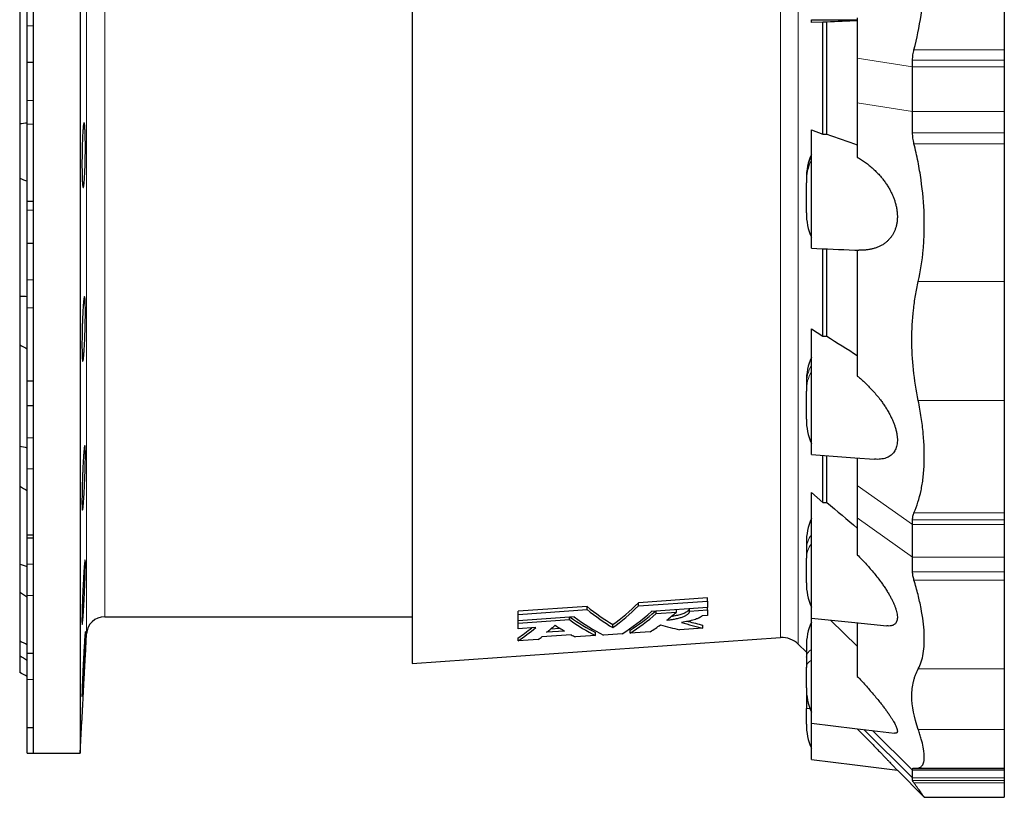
# Model space of a CAD drawing. Header units: millimetres. Extents: x 518 to 2665, y 122 to 2950.
# Tile 1 of 8: x 518 to 1168, y 122 to 635. Entities that reach past the tile are written whole.
import ezdxf

# ---------------------------------------------------------------- set-up
doc = ezdxf.new("R2010")
doc.units = ezdxf.units.MM

msp = doc.modelspace()

# ---------------------------------------------------------------- linework, layer by layer
at = {"color": 7, "linetype": 'Continuous', "lineweight": 25}
for p, q in [((558.44, 1186.33), (558.44, 151.33)), ((777.44, 1127.19), (777.44, 210.47)), ((1168.25, 709.83), (1168.25, 615.53)), ((527.44, 668.83), (527.44, 534.89)), ((518.44, 650.36), (518.44, 566.52)), ((523.44, 631.35), (523.44, 642.85)), ((523.44, 607.01), (523.44, 631.35)), ((1040.94, 635.34), (1071.25, 635.32)), ((1040.94, 633.41), (1040.94, 635.34)), ((1048.57, 633.76), (1040.94, 633.41)), ((1051.04, 633.75), (1048.57, 633.76)), ((1048.57, 559.83), (1048.57, 633.76)), ((1051.04, 559.85), (1051.04, 633.75)), ((1071.25, 636.66), (1071.25, 610.04)), ((1168.25, 615.53), (1168.25, 608.56)), ((527.44, 607.01), (523.44, 607.01)), ((523.44, 582.04), (523.44, 607.01)), ((1071.25, 610.04), (1071.25, 580.36)), ((1107.75, 604.32), (1107.75, 608.56)), ((1107.75, 574.65), (1107.75, 604.32)), ((1168.25, 608.56), (1168.25, 604.32)), ((1168.25, 604.32), (1168.25, 574.65)), ((523.44, 566.45), (523.44, 582.04)), ((1071.25, 580.36), (1071.25, 544.47)), ((1107.75, 560.63), (1107.75, 574.65)), ((1168.25, 574.65), (1168.25, 560.63)), ((518.44, 566.52), (518.44, 530.83)), ((523.44, 515.62), (523.44, 566.45)), ((1040.94, 549.3), (1040.94, 562.54)), ((1040.94, 562.54), (1048.57, 559.83)), ((1048.57, 559.83), (1051.04, 559.85)), ((1168.25, 560.63), (1168.25, 553.5)), ((1168.25, 553.5), (1168.25, 462.6)), ((527.44, 534.89), (527.44, 410.08)), ((518.44, 530.83), (518.44, 452.71)), ((1037.6, 530.47), (1037.6, 529.97)), ((1037.6, 529.97), (1037.6, 527.73)), ((1037.6, 507.76), (1037.6, 527.73)), ((523.44, 515.62), (527.44, 515.62)), ((523.44, 509.63), (523.44, 515.62)), ((523.44, 487.59), (523.44, 509.63)), ((527.44, 487.59), (523.44, 487.59)), ((523.44, 463.68), (523.44, 487.59)), ((1048.57, 426.43), (1048.57, 484.14)), ((1051.04, 426.45), (1051.04, 484.04)), ((1071.25, 483.27), (1071.25, 400.1)), ((523.44, 445.06), (523.44, 463.68)), ((1168.25, 462.6), (1168.25, 383.9)), ((518.44, 452.71), (518.44, 420.71)), ((523.44, 397.08), (523.44, 445.06)), ((1040.94, 431.23), (1048.57, 426.43)), ((1040.94, 407.98), (1040.94, 431.23)), ((1048.57, 426.43), (1051.04, 426.45)), ((518.44, 420.71), (518.44, 353.62)), ((527.44, 410.08), (527.44, 302.9)), ((523.44, 397.08), (527.44, 397.08)), ((523.44, 380.51), (523.44, 397.08)), ((1037.6, 396.42), (1037.6, 394.46)), ((1037.6, 394.46), (1037.6, 390.2)), ((1037.6, 371.68), (1037.6, 390.2)), ((1168.25, 383.9), (1168.25, 309.91)), ((527.44, 380.51), (523.44, 380.51)), ((523.44, 359.3), (523.44, 380.51)), ((523.44, 338.93), (523.44, 359.3)), ((518.44, 353.62), (518.44, 327.5)), ((1048.57, 316.76), (1048.57, 347.79)), ((1051.04, 316.77), (1051.04, 347.6)), ((1071.25, 346.09), (1071.25, 327.93)), ((523.44, 295.29), (523.44, 338.93)), ((518.44, 327.5), (518.44, 276.02)), ((1071.25, 327.93), (1071.25, 306.51)), ((1040.94, 323.18), (1048.57, 316.76)), ((1040.94, 292.2), (1040.94, 323.18)), ((1048.57, 316.76), (1051.04, 316.77)), ((1071.25, 306.51), (1071.25, 282.04)), ((1168.25, 309.91), (1168.25, 305.24)), ((527.44, 302.9), (527.44, 220.66)), ((1107.75, 302.11), (1107.75, 305.24)), ((1107.75, 280.7), (1107.75, 302.11)), ((1168.25, 305.24), (1168.25, 302.11)), ((1168.25, 302.11), (1168.25, 280.7)), ((523.44, 295.29), (527.44, 295.29)), ((523.44, 293.09), (523.44, 295.29)), ((527.44, 293.09), (523.44, 293.09)), ((523.44, 276.02), (523.44, 293.09)), ((1037.6, 290.03), (1037.6, 285.81)), ((1037.6, 285.81), (1037.6, 279.95)), ((1037.6, 263.69), (1037.6, 279.95)), ((1107.75, 270.93), (1107.75, 280.7)), ((1168.25, 280.7), (1168.25, 270.93)), ((518.44, 276.02), (518.44, 257.55)), ((523.44, 255.27), (523.44, 276.02)), ((1168.25, 270.93), (1168.25, 265.51)), ((1168.25, 265.51), (1168.25, 206.9)), ((518.44, 257.55), (518.44, 225.19)), ((523.44, 217.18), (523.44, 255.27)), ((972.37, 253.69), (926.83, 250.47)), ((972.37, 251.66), (972.37, 253.69)), ((892.91, 248.08), (847.37, 244.86)), ((892.91, 246.05), (892.91, 248.08)), ((926.83, 248.45), (972.37, 251.66)), ((926.83, 248.45), (926.83, 250.47)), ((972.37, 247.33), (935.3, 244.72)), ((972.37, 251.66), (972.37, 247.33)), ((972.37, 245.75), (972.37, 247.33)), ((574.55, 241.33), (777.44, 241.33)), ((847.37, 242.84), (892.91, 246.05)), ((847.37, 242.84), (847.37, 244.86)), ((847.37, 238.55), (847.37, 242.84)), ((884.44, 241.15), (847.37, 238.55)), ((881.24, 239.36), (881.24, 240.93)), ((938.5, 243.38), (938.5, 244.95)), ((938.5, 243.38), (951.84, 244.31)), ((951.84, 244.31), (951.84, 245.88)), ((960.47, 244.91), (960.47, 246.49)), ((960.47, 244.91), (972.37, 245.75)), ((972.37, 242.03), (968.8, 241.78)), ((972.37, 245.75), (972.37, 242.03)), ((847.37, 236.99), (881.24, 239.36)), ((847.37, 236.99), (847.37, 238.55)), ((847.37, 233.31), (847.37, 236.99)), ((859.08, 234.13), (847.37, 233.31)), ((909.87, 234.1), (909.87, 236.09)), ((969.39, 233.78), (969.39, 235.76)), ((1040.94, 213.28), (1040.94, 240.37)), ((1053.59, 239.08), (1071.25, 221.93)), ((1071.25, 237.25), (1071.25, 201.85)), ((561.79, 215.2), (562.56, 229.96)), ((777.44, 210.47), (1020.62, 227.48)), ((882.5, 229.3), (863.11, 227.96)), ((877.9, 231.87), (866.18, 231.06)), ((868.9, 233.24), (875, 233.66)), ((898.5, 228.87), (885.17, 227.94)), ((898.5, 228.87), (898.5, 230.85)), ((916.1, 230.08), (903.64, 229.22)), ((921.24, 230.44), (921.24, 232.43)), ((934.57, 231.36), (921.24, 230.44)), ((969.39, 233.78), (953.93, 232.7)), ((518.44, 225.19), (518.44, 215.62)), ((847.37, 225.32), (847.37, 227.31)), ((860.6, 226.24), (847.37, 225.32)), ((1032.28, 223.12), (1037.6, 217.8)), ((1037.6, 221.73), (1037.6, 214.65)), ((518.44, 215.62), (518.44, 204.59)), ((523.44, 217.18), (527.44, 217.18)), ((523.44, 199.8), (523.44, 217.18)), ((527.44, 220.66), (527.44, 168.96)), ((1037.6, 214.65), (1037.6, 207.76)), ((1037.6, 194.36), (1037.6, 207.76)), ((1168.25, 206.9), (1168.25, 166.8)), ((523.44, 168.08), (523.44, 199.8)), ((1037.6, 194.36), (1037.6, 187.96)), ((1037.6, 187.96), (1037.6, 180.71)), ((1037.6, 170.47), (1037.6, 180.71)), ((527.44, 168.96), (527.44, 151.33)), ((558.44, 151.33), (559.55, 172.46)), ((523.44, 168.08), (527.44, 168.08)), ((523.44, 151.33), (523.44, 168.08)), ((1168.25, 166.8), (1168.25, 141.29)), ((523.44, 151.33), (527.44, 151.33)), ((527.44, 151.33), (558.44, 151.33)), ((1097.66, 139.92), (1115.45, 122.13)), ((1107.75, 139.96), (1107.75, 140.8)), ((1107.75, 134.99), (1107.75, 139.96)), ((1110, 141.29), (1168.25, 141.29)), ((1168.25, 141.29), (1168.25, 140.8)), ((1168.25, 140.8), (1168.25, 139.96)), ((1168.25, 139.96), (1168.25, 134.99)), ((1107.75, 133.21), (1107.75, 134.99)), ((1168.25, 134.99), (1168.25, 133.21)), ((1168.25, 133.21), (1168.25, 131.57)), ((1168.25, 131.57), (1168.25, 122.12)), ((1115.45, 122.12), (1168.25, 122.12))]:
    msp.add_line(p, q, dxfattribs=at)
at = {"color": 8, "linetype": 'Continuous', "lineweight": 18}
for p, q in [((1032.28, 223.12), (1032.28, 1114.54)), ((562.56, 229.96), (562.56, 1107.7)), ((1020.62, 227.48), (1020.62, 1110.18)), ((574.55, 1096.33), (574.55, 241.33)), ((527.44, 631.35), (523.44, 631.35)), ((1168.25, 615.53), (1108.65, 615.53)), ((1107.75, 604.32), (1071.25, 610.04)), ((1168.25, 608.56), (1107.75, 608.56)), ((1168.25, 604.32), (1107.75, 604.32)), ((527.44, 582.04), (523.44, 582.04)), ((1107.75, 574.65), (1071.25, 580.36)), ((1107.75, 574.65), (1168.25, 574.65)), ((527.44, 566.45), (523.44, 566.45)), ((1168.25, 560.63), (1107.75, 560.63)), ((1168.25, 553.5), (1108.65, 553.5)), ((527.44, 509.63), (523.44, 509.63)), ((527.44, 463.68), (523.44, 463.68)), ((1168.25, 462.6), (1111.5, 462.6)), ((527.44, 445.06), (523.44, 445.06)), ((1168.25, 383.9), (1111.5, 383.9)), ((527.44, 359.3), (523.44, 359.3)), ((527.44, 338.93), (523.44, 338.93)), ((1107.75, 302.11), (1071.25, 327.93)), ((1107.75, 280.7), (1071.25, 306.51)), ((1168.25, 309.91), (1108.65, 309.91)), ((1168.25, 305.24), (1107.75, 305.24)), ((1168.25, 302.11), (1107.75, 302.11)), ((1107.75, 280.7), (1168.25, 280.7)), ((527.44, 276.02), (523.44, 276.02)), ((1168.25, 270.93), (1107.75, 270.93)), ((1168.25, 265.51), (1108.65, 265.51)), ((527.44, 255.27), (523.44, 255.27)), ((1168.25, 206.9), (1111.5, 206.9)), ((527.44, 199.8), (523.44, 199.8)), ((1038.12, 187.96), (1037.6, 187.96)), ((1040.01, 180.71), (1037.6, 180.71)), ((1075.5, 166.86), (1107.75, 134.99)), ((1081.25, 166.16), (1107.75, 139.96)), ((1168.25, 166.8), (1111.5, 166.8)), ((1168.25, 140.8), (1107.75, 140.8)), ((1168.25, 139.96), (1107.75, 139.96)), ((1168.25, 134.99), (1107.75, 134.99)), ((1168.25, 133.21), (1107.75, 133.21)), ((1168.25, 131.57), (1108.65, 131.57))]:
    msp.add_line(p, q, dxfattribs=at)
at = {"color": 7, "linetype": 'Continuous', "lineweight": 25, "flags": 128}
for points in [[(1040.94, 348.38), (1069.52, 346.23), (1082.64, 345.25)], [(1040.94, 240.39), (1069.52, 237.44), (1090.73, 235.24)], [(1040.94, 171.06), (1069.52, 167.58), (1095.89, 164.38)], [(1040.94, 147.17), (1069.52, 143.52), (1097.66, 139.92)]]:
    msp.add_lwpolyline(points, dxfattribs=at)
at = {"color": 7, "linetype": 'Continuous', "lineweight": 25}
for centre, radius, start, end in [((1077.6, 530.47), 40, 156.42182, 180), ((1077.6, 507.76), 40, 180, 203.57818), ((1077.6, 396.42), 40, 156.42182, 180), ((1077.6, 371.68), 40, 180, 203.57818), ((1077.6, 290.03), 40, 156.42182, 180), ((1077.6, 263.69), 40, 180, 203.57818), ((574.55, 229.33), 12, 90, 177), ((1077.6, 221.73), 40, 156.42182, 180), ((1021.67, 212.52), 15, 45, 94), ((1077.6, 194.36), 40, 180, 203.57818), ((1077.6, 170.47), 40, 180, 203.57818)]:
    msp.add_arc(centre, radius, start, end, dxfattribs=at)
at = {"color": 8, "linetype": 'Continuous', "lineweight": 18}
for centre, radius, start, end in [((1074.06, 529.94), 36.46, 155.28585, 179.95911), ((1074.06, 527.7), 36.46, 155.28585, 179.95911), ((1064.79, 394.35), 27.19, 151.30144, 179.7668), ((1064.79, 390.09), 27.19, 151.30144, 179.7668), ((1053.33, 285.52), 15.73, 141.95304, 178.94886), ((1053.33, 279.66), 15.73, 141.95304, 178.94886), ((1044.05, 213.9), 6.5, 118.6327, 173.29659), ((1044.05, 207), 6.5, 118.6327, 173.29659)]:
    msp.add_arc(centre, radius, start, end, dxfattribs=at)
at = {"color": 7, "linetype": 'Continuous', "lineweight": 25}
for centre, major_axis, ratio, start_param, end_param in [((925.41, 670.83), (-34.01, 447.63), 0.400346, 2.774901, 2.868758), ((883.91, 666.82), (34.23, 450.53), 0.400346, 3.471008, 3.565122), ((883.89, 666.81), (34.38, 452.53), 0.400346, 3.470503, 3.564187), ((906.75, 670.83), (-34.11, 448.93), 0.400346, 2.817244, 2.908919), ((911.88, 670.84), (-34.23, 450.57), 0.400346, 2.804037, 2.909188), ((925.38, 670.84), (-34.16, 449.63), 0.400346, 2.775838, 2.869267), ((897.4, 666.82), (34.31, 451.59), 0.400346, 3.430934, 3.536613), ((902.57, 666.83), (34.13, 449.22), 0.400346, 3.431321, 3.523596), ((902.54, 666.82), (34.28, 451.23), 0.400346, 3.430992, 3.525994), ((915.89, 666.82), (34.21, 450.29), 0.400346, 3.491466, 3.526347), ((829.97, 666.91), (32.01, 456.37), 0.377676, 3.424607, 3.492014), ((841.94, 666.92), (31.95, 455.53), 0.377676, 3.464196, 3.497089), ((893.38, 670.85), (-34.33, 451.87), 0.400346, 2.836907, 2.869829), ((906.73, 670.84), (-34.26, 450.93), 0.400346, 2.814843, 2.909247), ((915.89, 666.82), (34.21, 450.29), 0.400346, 3.431145, 3.468419), ((961.07, 672.52), (-112.69, 439.42), 0.723335, 2.742413, 2.779707), ((976.58, 672.51), (-112.41, 438.35), 0.723335, 2.737237, 2.779527), ((976.66, 672.49), (-111.91, 436.38), 0.723335, 2.750097, 2.779192), ((829.99, 666.92), (31.87, 454.36), 0.377676, 3.424928, 3.476934), ((843.21, 666.92), (31.94, 455.44), 0.377676, 3.424755, 3.439203), ((893.38, 670.85), (-34.33, 451.87), 0.400346, 2.894901, 2.909398)]:
    msp.add_ellipse(centre, major_axis=major_axis, ratio=ratio, start_param=start_param, end_param=end_param, dxfattribs=at)
for points, knots in [([(1108.65, 615.53), (1110.62, 622.93), (1112.16, 630.52), (1113.85, 642.2), (1114.31, 646.14), (1114.83, 652.12), (1114.98, 654.13), (1115.15, 657.16), (1115.21, 658.17), (1115.3, 660.19), (1115.34, 661.2), (1115.61, 670.29), (1115.41, 678.3), (1114.44, 690.22), (1114.01, 694.18), (1113.19, 700.1), (1112.89, 702.06), (1112.23, 705.97), (1111.88, 707.91), (1111.5, 709.83)], [0, 0, 0, 0, 0.25, 0.25, 0.375, 0.375, 0.4375, 0.4375, 0.46875, 0.46875, 0.5, 0.5, 0.75, 0.75, 0.875, 0.875, 0.9375, 0.9375, 1, 1, 1, 1]), ([(1107.75, 608.56), (1107.75, 609.78), (1107.83, 610.96), (1108.13, 613.28), (1108.36, 614.42), (1108.65, 615.53)], [0, 0, 0, 0, 0.5, 0.5, 1, 1, 1, 1]), ([(561.63, 561.02), (561.67, 560.02), (561.7, 558.95), (561.74, 557.21), (561.75, 556.61), (561.77, 555.37), (561.77, 554.73), (561.79, 552.79), (561.79, 551.46), (561.78, 549.4), (561.78, 548.7), (561.77, 547.3), (561.76, 546.6), (561.73, 544.51), (561.7, 543.12), (561.66, 541.4), (561.65, 541.05), (561.63, 540.37), (561.62, 540.03), (561.59, 539.02), (561.55, 537.71), (561.5, 536.45), (561.46, 535.53), (561.45, 535.22), (561.42, 534.62), (561.41, 534.32), (561.34, 532.86), (561.28, 531.78), (561.18, 530.3), (561.14, 529.83), (561.09, 529.16), (561.08, 528.94), (561.04, 528.52), (561.02, 528.32), (560.94, 527.35), (560.86, 526.69), (560.76, 525.89), (560.72, 525.65), (560.64, 525.24), (560.61, 525.07), (560.5, 524.66), (560.43, 524.52), (560.29, 524.52), (560.22, 524.65), (560.12, 525.06), (560.09, 525.22), (560.03, 525.63), (560, 525.87), (559.92, 526.67), (559.86, 527.32), (559.79, 528.48), (559.77, 528.9), (559.73, 529.79), (559.71, 530.26), (559.66, 531.74), (559.63, 532.82), (559.59, 534.57), (559.58, 535.17), (559.57, 536.41), (559.56, 537.67), (559.55, 538.98), (559.55, 539.98), (559.55, 540.32), (559.55, 541), (559.55, 541.35), (559.56, 543.08), (559.57, 544.46), (559.59, 546.56), (559.6, 547.25), (559.62, 548.31), (559.63, 548.66), (559.64, 549.35), (559.65, 549.7), (559.69, 551.41), (559.73, 552.75), (559.79, 554.69), (559.81, 555.33), (559.86, 556.57), (559.89, 557.17), (559.97, 558.91), (560.03, 559.99), (560.12, 561.48), (560.15, 561.96), (560.22, 562.84), (560.25, 563.26), (560.32, 564.03), (560.35, 564.39), (560.42, 565.06), (560.46, 565.36), (560.57, 566.17), (560.64, 566.57), (560.75, 566.99), (560.79, 567.09), (560.86, 567.23), (560.9, 567.27), (561, 567.27), (561.07, 567.14), (561.17, 566.73), (561.21, 566.56), (561.27, 566.16), (561.3, 565.92), (561.36, 565.39), (561.39, 565.1), (561.45, 564.44), (561.47, 564.08), (561.55, 562.91), (561.59, 562.02), (561.63, 561.02)], [0, 0, 0, 0, 0.03125, 0.03125, 0.046875, 0.046875, 0.0625, 0.0625, 0.09375, 0.09375, 0.109375, 0.109375, 0.125, 0.125, 0.15625, 0.15625, 0.164062, 0.164062, 0.171875, 0.171875, 0.1875, 0.203125, 0.203125, 0.210937, 0.210937, 0.21875, 0.21875, 0.25, 0.25, 0.265625, 0.265625, 0.273438, 0.273438, 0.28125, 0.28125, 0.3125, 0.3125, 0.328125, 0.328125, 0.34375, 0.34375, 0.375, 0.375, 0.40625, 0.40625, 0.421875, 0.421875, 0.4375, 0.4375, 0.46875, 0.46875, 0.484375, 0.484375, 0.5, 0.5, 0.53125, 0.53125, 0.546875, 0.546875, 0.5625, 0.578125, 0.578125, 0.585938, 0.585938, 0.59375, 0.59375, 0.625, 0.625, 0.640625, 0.640625, 0.648438, 0.648438, 0.65625, 0.65625, 0.6875, 0.6875, 0.703125, 0.703125, 0.71875, 0.71875, 0.75, 0.75, 0.765625, 0.765625, 0.78125, 0.78125, 0.796875, 0.796875, 0.8125, 0.8125, 0.84375, 0.84375, 0.859375, 0.859375, 0.875, 0.875, 0.90625, 0.90625, 0.921875, 0.921875, 0.9375, 0.9375, 0.953125, 0.953125, 0.96875, 0.96875, 1, 1, 1, 1]), ([(1108.65, 553.5), (1108.36, 554.69), (1108.13, 555.87), (1107.83, 558.25), (1107.75, 559.44), (1107.75, 560.63)], [0, 0, 0, 0, 0.5, 0.5, 1, 1, 1, 1]), ([(1111.5, 462.6), (1113.02, 469.27), (1114.1, 476.24), (1115.08, 487.14), (1115.29, 490.85), (1115.45, 496.54), (1115.47, 498.45), (1115.46, 501.35), (1115.45, 502.32), (1115.42, 504.26), (1115.4, 505.23), (1115.12, 513.99), (1114.43, 521.83), (1112.75, 533.68), (1112.08, 537.64), (1110.91, 543.6), (1110.49, 545.59), (1109.61, 549.56), (1109.14, 551.53), (1108.65, 553.5)], [0, 0, 0, 0, 0.25, 0.25, 0.375, 0.375, 0.4375, 0.4375, 0.46875, 0.46875, 0.5, 0.5, 0.75, 0.75, 0.875, 0.875, 0.9375, 0.9375, 1, 1, 1, 1]), ([(1040.94, 484.47), (1040.94, 484.48), (1040.94, 484.51), (1040.94, 484.84), (1040.94, 485.4), (1040.94, 486.2), (1040.94, 487.23), (1040.94, 488.47), (1040.94, 489.91), (1040.94, 491.57), (1040.94, 493.41), (1040.94, 495.42), (1040.94, 497.58), (1040.94, 499.91), (1040.94, 502.37), (1040.94, 504.92), (1040.94, 507.55), (1040.94, 510.29), (1040.94, 513.09), (1040.94, 515.89), (1040.94, 518.71), (1040.94, 521.55), (1040.94, 524.36), (1040.94, 527.11), (1040.94, 529.78), (1040.94, 532.4), (1040.94, 534.92), (1040.94, 537.29), (1040.94, 539.52), (1040.94, 541.63), (1040.94, 543.56), (1040.94, 545.3), (1040.94, 546.84), (1040.94, 548.21), (1040.94, 548.94), (1040.94, 549.3)], [0, 0, 0, 0, 0.02752, 0.057473, 0.087427, 0.118251, 0.149075, 0.179023, 0.208971, 0.239789, 0.270607, 0.300547, 0.330487, 0.361296, 0.392105, 0.422052, 0.451999, 0.482816, 0.513633, 0.543596, 0.57356, 0.604396, 0.635232, 0.66518, 0.695129, 0.725947, 0.756766, 0.786703, 0.816639, 0.847444, 0.878249, 0.90825, 0.93825, 0.969125, 1, 1, 1, 1]), ([(1071.25, 544.47), (1072.14, 543.94), (1073.94, 542.9), (1076.58, 541.1), (1079.18, 539.12), (1081.72, 536.96), (1084.18, 534.59), (1086.33, 532.25), (1088.18, 530), (1089.76, 527.88), (1091.26, 525.64), (1092.57, 523.41), (1093.71, 521.23), (1094.68, 519.1), (1095.55, 516.91), (1096.31, 514.6), (1096.92, 512.2), (1097.38, 509.71), (1097.64, 507.23), (1097.69, 504.79), (1097.54, 502.42), (1097.19, 500.19), (1096.66, 498.13), (1095.98, 496.22), (1095.13, 494.4), (1094.11, 492.68), (1092.92, 491.09), (1091.61, 489.66), (1090.13, 488.32), (1088.45, 487.1), (1086.59, 486.02), (1084.64, 485.12), (1082.63, 484.42), (1080.51, 483.86), (1078.29, 483.47), (1075.98, 483.24), (1073.93, 483.16), (1072.65, 483.22), (1072.16, 483.24)], [0, 0, 0, 0, 0.036683, 0.073521, 0.110399, 0.147232, 0.183965, 0.220578, 0.247292, 0.274065, 0.300817, 0.327501, 0.34972, 0.372009, 0.394276, 0.416465, 0.440321, 0.464242, 0.48808, 0.511993, 0.535992, 0.559912, 0.582793, 0.605737, 0.628634, 0.654016, 0.679488, 0.704989, 0.73041, 0.760656, 0.79099, 0.821384, 0.851773, 0.882066, 0.914633, 0.94724, 0.979856, 1, 1, 1, 1]), ([(1040.94, 484.45), (1050.47, 484.08), (1060.87, 483.67), (1071.28, 483.26), (1072.16, 483.22)], [0, 0, 0, 0, 0.915568, 1, 1, 1, 1]), ([(1111.5, 383.9), (1108.69, 397.64), (1107.26, 411.08), (1107.25, 430.81), (1107.6, 437.31), (1108.49, 445.34), (1108.69, 446.95), (1109.14, 450.13), (1109.38, 451.71), (1110.18, 456.42), (1110.8, 459.53), (1111.5, 462.6)], [0, 0, 0, 0, 0.5, 0.5, 0.75, 0.75, 0.8125, 0.8125, 0.875, 0.875, 1, 1, 1, 1]), ([(561.75, 446.46), (561.77, 445.46), (561.78, 444.38), (561.79, 442.64), (561.79, 442.04), (561.79, 440.8), (561.78, 440.16), (561.77, 438.22), (561.75, 436.89), (561.71, 434.83), (561.7, 434.13), (561.67, 432.73), (561.65, 432.03), (561.59, 429.94), (561.55, 428.55), (561.49, 426.83), (561.47, 426.48), (561.45, 425.8), (561.43, 425.46), (561.39, 424.46), (561.34, 423.15), (561.27, 421.89), (561.23, 420.96), (561.21, 420.65), (561.18, 420.05), (561.16, 419.75), (561.08, 418.29), (561.01, 417.22), (560.9, 415.74), (560.86, 415.27), (560.81, 414.6), (560.79, 414.38), (560.75, 413.96), (560.74, 413.76), (560.64, 412.79), (560.57, 412.13), (560.46, 411.32), (560.43, 411.09), (560.36, 410.68), (560.32, 410.51), (560.22, 410.1), (560.15, 409.96), (560.03, 409.95), (559.97, 410.09), (559.89, 410.5), (559.87, 410.66), (559.82, 411.07), (559.79, 411.31), (559.73, 412.11), (559.69, 412.77), (559.64, 413.93), (559.63, 414.34), (559.61, 415.24), (559.59, 415.71), (559.57, 417.19), (559.56, 418.26), (559.55, 420.01), (559.55, 420.62), (559.55, 421.86), (559.56, 423.12), (559.57, 424.43), (559.58, 425.43), (559.58, 425.77), (559.59, 426.45), (559.6, 426.8), (559.63, 428.53), (559.66, 429.91), (559.71, 432), (559.73, 432.7), (559.76, 433.75), (559.77, 434.11), (559.79, 434.8), (559.8, 435.15), (559.86, 436.86), (559.91, 438.19), (560, 440.13), (560.03, 440.77), (560.09, 442.01), (560.12, 442.61), (560.22, 444.35), (560.28, 445.43), (560.39, 446.93), (560.43, 447.4), (560.5, 448.28), (560.53, 448.7), (560.61, 449.47), (560.64, 449.83), (560.72, 450.5), (560.75, 450.8), (560.86, 451.61), (560.93, 452.01), (561.04, 452.42), (561.07, 452.53), (561.14, 452.67), (561.18, 452.71), (561.27, 452.71), (561.33, 452.58), (561.42, 452.17), (561.45, 452), (561.5, 451.59), (561.52, 451.36), (561.57, 450.83), (561.59, 450.53), (561.63, 449.88), (561.65, 449.52), (561.7, 448.34), (561.73, 447.45), (561.75, 446.46)], [0, 0, 0, 0, 0.03125, 0.03125, 0.046875, 0.046875, 0.0625, 0.0625, 0.09375, 0.09375, 0.109375, 0.109375, 0.125, 0.125, 0.15625, 0.15625, 0.164063, 0.164063, 0.171875, 0.171875, 0.1875, 0.203125, 0.203125, 0.210938, 0.210938, 0.21875, 0.21875, 0.25, 0.25, 0.265625, 0.265625, 0.273438, 0.273438, 0.28125, 0.28125, 0.3125, 0.3125, 0.328125, 0.328125, 0.34375, 0.34375, 0.375, 0.375, 0.40625, 0.40625, 0.421875, 0.421875, 0.4375, 0.4375, 0.46875, 0.46875, 0.484375, 0.484375, 0.5, 0.5, 0.53125, 0.53125, 0.546875, 0.546875, 0.5625, 0.578125, 0.578125, 0.585938, 0.585938, 0.59375, 0.59375, 0.625, 0.625, 0.640625, 0.640625, 0.648438, 0.648438, 0.65625, 0.65625, 0.6875, 0.6875, 0.703125, 0.703125, 0.71875, 0.71875, 0.75, 0.75, 0.765625, 0.765625, 0.78125, 0.78125, 0.796875, 0.796875, 0.8125, 0.8125, 0.84375, 0.84375, 0.859375, 0.859375, 0.875, 0.875, 0.90625, 0.90625, 0.921875, 0.921875, 0.9375, 0.9375, 0.953125, 0.953125, 0.96875, 0.96875, 1, 1, 1, 1]), ([(1040.94, 348.4), (1040.94, 348.39), (1040.94, 348.35), (1040.94, 348.52), (1040.94, 348.89), (1040.94, 349.52), (1040.94, 350.38), (1040.94, 351.47), (1040.94, 352.77), (1040.94, 354.27), (1040.94, 355.98), (1040.94, 357.88), (1040.94, 359.93), (1040.94, 362.13), (1040.94, 364.5), (1040.94, 366.99), (1040.94, 369.56), (1040.94, 372.23), (1040.94, 374.98), (1040.94, 377.79), (1040.94, 380.6), (1040.94, 383.42), (1040.94, 386.25), (1040.94, 389.05), (1040.94, 391.78), (1040.94, 394.43), (1040.94, 397.03), (1040.94, 399.51), (1040.94, 401.85), (1040.94, 404.04), (1040.94, 406.12), (1040.94, 407.36), (1040.94, 407.98)], [0, 0, 0, 0, 0.0053088, 0.0400815, 0.0738654, 0.1076493, 0.1424148, 0.1771803, 0.2109554, 0.2447302, 0.2794855, 0.3142405, 0.3480237, 0.3818068, 0.4165705, 0.4513344, 0.4851361, 0.5189381, 0.5537235, 0.5885092, 0.6222935, 0.656078, 0.6908443, 0.7256105, 0.7593817, 0.7931527, 0.8279037, 0.8626545, 0.8964977, 0.9303408, 0.9651704, 1, 1, 1, 1]), ([(1071.25, 400.1), (1072.14, 399.36), (1073.94, 397.88), (1076.58, 395.47), (1079.18, 392.92), (1081.72, 390.22), (1084.18, 387.38), (1086.33, 384.67), (1088.18, 382.12), (1089.76, 379.78), (1091.26, 377.36), (1092.57, 375.02), (1093.71, 372.77), (1094.68, 370.63), (1095.55, 368.47), (1096.31, 366.25), (1096.92, 363.99), (1097.38, 361.72), (1097.64, 359.52), (1097.69, 357.43), (1097.54, 355.47), (1097.19, 353.69), (1096.66, 352.11), (1095.98, 350.73), (1095.13, 349.47), (1094.11, 348.36), (1092.92, 347.41), (1091.61, 346.64), (1090.13, 346.01), (1088.45, 345.54), (1086.59, 345.25), (1084.65, 345.14), (1083.31, 345.21), (1082.64, 345.25)], [0, 0, 0, 0, 0.043085, 0.086351, 0.129665, 0.172926, 0.216069, 0.259072, 0.290447, 0.321893, 0.353313, 0.384654, 0.41075, 0.436929, 0.463083, 0.489144, 0.517162, 0.545257, 0.573256, 0.601342, 0.629529, 0.657623, 0.684497, 0.711445, 0.738339, 0.76815, 0.798067, 0.828018, 0.857875, 0.8934, 0.929028, 0.964725, 1, 1, 1, 1]), ([(1108.65, 309.91), (1110.62, 314.31), (1112.16, 319.19), (1113.85, 327.26), (1114.31, 330.07), (1114.83, 334.48), (1114.98, 335.99), (1115.15, 338.29), (1115.21, 339.07), (1115.3, 340.63), (1115.34, 341.42), (1115.61, 348.54), (1115.41, 355.18), (1114.44, 365.62), (1114.01, 369.18), (1113.19, 374.64), (1112.89, 376.48), (1112.23, 380.17), (1111.88, 382.03), (1111.5, 383.9)], [0, 0, 0, 0, 0.25, 0.25, 0.375, 0.375, 0.4375, 0.4375, 0.46875, 0.46875, 0.5, 0.5, 0.75, 0.75, 0.875, 0.875, 0.9375, 0.9375, 1, 1, 1, 1]), ([(561.79, 348.07), (561.79, 347.07), (561.78, 345.99), (561.76, 344.25), (561.75, 343.65), (561.73, 342.41), (561.71, 341.77), (561.67, 339.83), (561.63, 338.5), (561.57, 336.44), (561.55, 335.75), (561.5, 334.34), (561.47, 333.64), (561.39, 331.55), (561.34, 330.17), (561.26, 328.44), (561.24, 328.1), (561.21, 327.42), (561.19, 327.08), (561.14, 326.07), (561.08, 324.76), (561.01, 323.5), (560.95, 322.58), (560.94, 322.27), (560.9, 321.67), (560.88, 321.37), (560.79, 319.91), (560.72, 318.84), (560.61, 317.36), (560.57, 316.89), (560.52, 316.22), (560.5, 316), (560.46, 315.58), (560.44, 315.38), (560.36, 314.41), (560.29, 313.75), (560.19, 312.95), (560.15, 312.71), (560.09, 312.3), (560.06, 312.13), (559.97, 311.72), (559.92, 311.58), (559.84, 311.58), (559.82, 311.61), (559.77, 311.75), (559.75, 311.85), (559.71, 312.12), (559.69, 312.29), (559.66, 312.7), (559.64, 312.94), (559.6, 313.74), (559.58, 314.4), (559.56, 315.56), (559.56, 315.98), (559.55, 316.87), (559.55, 317.34), (559.55, 318.82), (559.56, 319.9), (559.58, 321.65), (559.58, 322.26), (559.6, 323.49), (559.63, 324.76), (559.66, 326.07), (559.68, 327.07), (559.69, 327.41), (559.71, 328.09), (559.72, 328.44), (559.77, 330.16), (559.81, 331.55), (559.89, 333.64), (559.92, 334.34), (559.96, 335.39), (559.97, 335.74), (560, 336.43), (560.01, 336.78), (560.09, 338.49), (560.15, 339.83), (560.25, 341.76), (560.29, 342.41), (560.36, 343.64), (560.39, 344.24), (560.5, 345.98), (560.57, 347.06), (560.68, 348.55), (560.72, 349.03), (560.79, 349.91), (560.83, 350.33), (560.9, 351.1), (560.93, 351.46), (561, 352.12), (561.04, 352.43), (561.14, 353.23), (561.21, 353.64), (561.3, 354.05), (561.33, 354.15), (561.39, 354.29), (561.42, 354.33), (561.5, 354.33), (561.55, 354.2), (561.61, 353.79), (561.63, 353.62), (561.67, 353.21), (561.68, 352.98), (561.71, 352.45), (561.73, 352.15), (561.75, 351.49), (561.76, 351.13), (561.78, 349.96), (561.79, 349.07), (561.79, 348.07)], [0, 0, 0, 0, 0.03125, 0.03125, 0.046875, 0.046875, 0.0625, 0.0625, 0.09375, 0.09375, 0.109375, 0.109375, 0.125, 0.125, 0.15625, 0.15625, 0.164062, 0.164062, 0.171875, 0.171875, 0.1875, 0.203125, 0.203125, 0.210937, 0.210937, 0.21875, 0.21875, 0.25, 0.25, 0.265625, 0.265625, 0.273437, 0.273437, 0.28125, 0.28125, 0.3125, 0.3125, 0.328125, 0.328125, 0.34375, 0.34375, 0.375, 0.375, 0.390625, 0.390625, 0.40625, 0.40625, 0.421875, 0.421875, 0.4375, 0.4375, 0.46875, 0.46875, 0.484375, 0.484375, 0.5, 0.5, 0.53125, 0.53125, 0.546875, 0.546875, 0.5625, 0.578125, 0.578125, 0.585937, 0.585937, 0.59375, 0.59375, 0.625, 0.625, 0.640625, 0.640625, 0.648437, 0.648437, 0.65625, 0.65625, 0.6875, 0.6875, 0.703125, 0.703125, 0.71875, 0.71875, 0.75, 0.75, 0.765625, 0.765625, 0.78125, 0.78125, 0.796875, 0.796875, 0.8125, 0.8125, 0.84375, 0.84375, 0.859375, 0.859375, 0.875, 0.875, 0.90625, 0.90625, 0.921875, 0.921875, 0.9375, 0.9375, 0.953125, 0.953125, 0.96875, 0.96875, 1, 1, 1, 1]), ([(1107.75, 305.24), (1107.75, 306.14), (1107.83, 306.98), (1108.13, 308.54), (1108.36, 309.25), (1108.65, 309.91)], [0, 0, 0, 0, 0.5, 0.5, 1, 1, 1, 1]), ([(1040.94, 240.42), (1040.94, 240.42), (1040.94, 240.39), (1040.94, 240.61), (1040.94, 241.06), (1040.94, 241.75), (1040.94, 242.67), (1040.94, 243.82), (1040.94, 245.17), (1040.94, 246.73), (1040.94, 248.49), (1040.94, 250.44), (1040.94, 252.53), (1040.94, 254.78), (1040.94, 257.18), (1040.94, 259.71), (1040.94, 262.31), (1040.94, 264.99), (1040.94, 267.76), (1040.94, 270.58), (1040.94, 273.39), (1040.94, 276.2), (1040.94, 279.03), (1040.94, 281.82), (1040.94, 284.53), (1040.94, 287.17), (1040.94, 289.75), (1040.94, 291.38), (1040.94, 292.2)], [0, 0, 0, 0, 0.016952, 0.056804, 0.09552, 0.134236, 0.174076, 0.213915, 0.252641, 0.291366, 0.331216, 0.371066, 0.409813, 0.44856, 0.488434, 0.528309, 0.567036, 0.605763, 0.645616, 0.685468, 0.72418, 0.762891, 0.802726, 0.842561, 0.881356, 0.92015, 0.960075, 1, 1, 1, 1]), ([(1071.25, 282.04), (1072.14, 281.16), (1073.94, 279.38), (1076.58, 276.6), (1079.18, 273.72), (1081.72, 270.76), (1084.18, 267.72), (1086.33, 264.9), (1088.18, 262.31), (1089.76, 259.98), (1091.26, 257.62), (1092.57, 255.39), (1093.71, 253.3), (1094.68, 251.35), (1095.55, 249.43), (1096.31, 247.52), (1096.92, 245.63), (1097.38, 243.79), (1097.64, 242.09), (1097.69, 240.55), (1097.54, 239.18), (1097.19, 238.03), (1096.66, 237.1), (1095.98, 236.37), (1095.13, 235.8), (1094.11, 235.4), (1092.91, 235.19), (1091.79, 235.15), (1091.03, 235.23), (1090.74, 235.26)], [0, 0, 0, 0, 0.0509, 0.102014, 0.153186, 0.204294, 0.255263, 0.306066, 0.343133, 0.380282, 0.417403, 0.454429, 0.485258, 0.516185, 0.547083, 0.577872, 0.610972, 0.644164, 0.677242, 0.710422, 0.743722, 0.776913, 0.808661, 0.840498, 0.87227, 0.907488, 0.942832, 0.978216, 1, 1, 1, 1]), ([(561.75, 272.57), (561.73, 271.57), (561.7, 270.49), (561.65, 268.76), (561.63, 268.16), (561.59, 266.92), (561.57, 266.28), (561.5, 264.33), (561.45, 263), (561.36, 260.95), (561.33, 260.25), (561.27, 258.85), (561.24, 258.15), (561.14, 256.06), (561.08, 254.67), (560.99, 252.95), (560.97, 252.6), (560.93, 251.92), (560.92, 251.58), (560.86, 250.58), (560.79, 249.27), (560.72, 248.01), (560.66, 247.09), (560.64, 246.78), (560.61, 246.18), (560.59, 245.88), (560.5, 244.42), (560.43, 243.34), (560.32, 241.87), (560.29, 241.4), (560.24, 240.73), (560.22, 240.51), (560.19, 240.09), (560.17, 239.89), (560.09, 238.92), (560.03, 238.26), (559.94, 237.46), (559.92, 237.22), (559.86, 236.81), (559.84, 236.64), (559.77, 236.23), (559.73, 236.09), (559.67, 236.09), (559.66, 236.13), (559.63, 236.27), (559.62, 236.37), (559.59, 236.64), (559.58, 236.81), (559.57, 237.21), (559.56, 237.45), (559.55, 238.26), (559.55, 238.92), (559.55, 240.08), (559.56, 240.5), (559.57, 241.39), (559.58, 241.87), (559.6, 243.35), (559.63, 244.42), (559.67, 246.18), (559.69, 246.78), (559.73, 248.02), (559.75, 248.65), (559.79, 249.94), (559.82, 250.59), (559.85, 251.59), (559.86, 251.93), (559.89, 252.61), (559.9, 252.96), (559.97, 254.69), (560.03, 256.07), (560.12, 258.16), (560.15, 258.86), (560.2, 259.91), (560.22, 260.26), (560.25, 260.96), (560.27, 261.3), (560.35, 263.01), (560.43, 264.35), (560.52, 265.96), (560.53, 266.28), (560.57, 266.92), (560.59, 267.23), (560.64, 268.16), (560.68, 268.76), (560.79, 270.5), (560.86, 271.58), (560.97, 273.07), (561.01, 273.54), (561.08, 274.43), (561.11, 274.85), (561.18, 275.62), (561.21, 275.98), (561.27, 276.64), (561.3, 276.94), (561.39, 277.75), (561.45, 278.15), (561.52, 278.57), (561.55, 278.67), (561.59, 278.81), (561.61, 278.84), (561.67, 278.85), (561.7, 278.71), (561.74, 278.3), (561.75, 278.13), (561.77, 277.72), (561.77, 277.49), (561.78, 276.96), (561.79, 276.66), (561.79, 276), (561.79, 275.64), (561.78, 274.47), (561.77, 273.57), (561.75, 272.57)], [0, 0, 0, 0, 0.03125, 0.03125, 0.046875, 0.046875, 0.0625, 0.0625, 0.09375, 0.09375, 0.109375, 0.109375, 0.125, 0.125, 0.15625, 0.15625, 0.164063, 0.164063, 0.171875, 0.171875, 0.1875, 0.203125, 0.203125, 0.210938, 0.210938, 0.21875, 0.21875, 0.25, 0.25, 0.265625, 0.265625, 0.273438, 0.273438, 0.28125, 0.28125, 0.3125, 0.3125, 0.328125, 0.328125, 0.34375, 0.34375, 0.375, 0.375, 0.390625, 0.390625, 0.40625, 0.40625, 0.421875, 0.421875, 0.4375, 0.4375, 0.46875, 0.46875, 0.484375, 0.484375, 0.5, 0.5, 0.53125, 0.53125, 0.546875, 0.546875, 0.5625, 0.5625, 0.578125, 0.578125, 0.585938, 0.585938, 0.59375, 0.59375, 0.625, 0.625, 0.640625, 0.640625, 0.648438, 0.648438, 0.65625, 0.65625, 0.6875, 0.6875, 0.695313, 0.695313, 0.703125, 0.703125, 0.71875, 0.71875, 0.75, 0.75, 0.765625, 0.765625, 0.78125, 0.78125, 0.796875, 0.796875, 0.8125, 0.8125, 0.84375, 0.84375, 0.859375, 0.859375, 0.875, 0.875, 0.90625, 0.90625, 0.921875, 0.921875, 0.9375, 0.9375, 0.953125, 0.953125, 0.96875, 0.96875, 1, 1, 1, 1]), ([(1108.65, 265.51), (1108.36, 266.49), (1108.13, 267.43), (1107.83, 269.24), (1107.75, 270.11), (1107.75, 270.93)], [0, 0, 0, 0, 0.5, 0.5, 1, 1, 1, 1]), ([(1111.5, 206.9), (1113.02, 209.71), (1114.1, 213.09), (1115.08, 218.99), (1115.29, 221.1), (1115.45, 224.48), (1115.47, 225.64), (1115.46, 227.44), (1115.45, 228.04), (1115.42, 229.27), (1115.4, 229.89), (1115.12, 235.54), (1114.43, 240.99), (1112.75, 249.75), (1112.08, 252.78), (1110.91, 257.46), (1110.49, 259.05), (1109.61, 262.25), (1109.14, 263.87), (1108.65, 265.51)], [0, 0, 0, 0, 0.25, 0.25, 0.375, 0.375, 0.4375, 0.4375, 0.46875, 0.46875, 0.5, 0.5, 0.75, 0.75, 0.875, 0.875, 0.9375, 0.9375, 1, 1, 1, 1]), ([(945.54, 239.12), (946.55, 239.2), (947.54, 239.3), (948.98, 239.5), (949.46, 239.57), (950.41, 239.73), (950.87, 239.82), (952.24, 240.09), (953.1, 240.3), (954.71, 240.75), (955.48, 241), (956.84, 241.52), (957.45, 241.8), (958.26, 242.24), (958.51, 242.39), (958.96, 242.69), (959.17, 242.84), (959.72, 243.31), (960, 243.62), (960.37, 244.27), (960.47, 244.59), (960.47, 244.91)], [0, 0, 0, 0, 0.125, 0.125, 0.1875, 0.1875, 0.25, 0.25, 0.375, 0.375, 0.5, 0.5, 0.625, 0.625, 0.6875, 0.6875, 0.75, 0.75, 0.875, 0.875, 1, 1, 1, 1]), ([(960.38, 246.48), (960.37, 246.41), (960.32, 246.11), (959.99, 245.63), (959.42, 245.03), (958.68, 244.48), (957.76, 243.95), (956.67, 243.45), (955.43, 242.98), (954.06, 242.55), (952.56, 242.17), (950.97, 241.83), (949.58, 241.58), (948.7, 241.47), (948.4, 241.43)], [0, 0, 0, 0, 0.034897, 0.138748, 0.229397, 0.320335, 0.410982, 0.501561, 0.59243, 0.683004, 0.772921, 0.863128, 0.95304, 1, 1, 1, 1]), ([(968.8, 241.78), (968.24, 241.31), (967.51, 240.86), (966.4, 240.32), (966.16, 240.22), (965.68, 240.01), (965.42, 239.91), (964.63, 239.6), (964.08, 239.41), (962.9, 239.05), (962.28, 238.87), (960.98, 238.54), (960.3, 238.39), (958.2, 237.96), (956.72, 237.71), (955.18, 237.52)], [0, 0, 0, 0, 0.25, 0.25, 0.3125, 0.3125, 0.375, 0.375, 0.5, 0.5, 0.625, 0.625, 0.75, 0.75, 1, 1, 1, 1]), ([(561.63, 225.11), (561.59, 224.11), (561.55, 223.03), (561.47, 221.3), (561.45, 220.7), (561.39, 219.46), (561.36, 218.82), (561.27, 216.88), (561.21, 215.54), (561.11, 213.49), (561.08, 212.79), (561, 211.39), (560.97, 210.69), (560.86, 208.6), (560.79, 207.22), (560.7, 205.49), (560.68, 205.15), (560.64, 204.47), (560.62, 204.13), (560.57, 203.13), (560.5, 201.82), (560.43, 200.56), (560.37, 199.63), (560.36, 199.33), (560.32, 198.72), (560.3, 198.43), (560.22, 196.96), (560.15, 195.89), (560.06, 194.41), (560.03, 193.94), (559.99, 193.27), (559.97, 193.05), (559.94, 192.64), (559.93, 192.43), (559.86, 191.46), (559.81, 190.81), (559.75, 190), (559.73, 189.76), (559.69, 189.36), (559.67, 189.19), (559.63, 188.78), (559.6, 188.64), (559.58, 188.64), (559.57, 188.68), (559.56, 188.81), (559.55, 188.92), (559.55, 189.19), (559.55, 189.36), (559.55, 189.77), (559.55, 190), (559.57, 190.81), (559.58, 191.47), (559.62, 192.63), (559.63, 193.05), (559.66, 193.95), (559.68, 194.42), (559.73, 195.9), (559.77, 196.98), (559.84, 198.73), (559.86, 199.34), (559.92, 200.57), (559.94, 201.2), (560, 202.49), (560.03, 203.15), (560.07, 204.15), (560.09, 204.49), (560.12, 205.17), (560.14, 205.51), (560.22, 207.24), (560.29, 208.62), (560.39, 210.71), (560.43, 211.41), (560.48, 212.46), (560.5, 212.81), (560.53, 213.51), (560.55, 213.85), (560.64, 215.56), (560.72, 216.9), (560.81, 218.51), (560.83, 218.83), (560.86, 219.47), (560.88, 219.78), (560.94, 220.71), (560.97, 221.31), (561.08, 223.05), (561.14, 224.13), (561.24, 225.62), (561.27, 226.09), (561.33, 226.98), (561.36, 227.4), (561.42, 228.17), (561.45, 228.53), (561.5, 229.19), (561.52, 229.49), (561.59, 230.3), (561.63, 230.7), (561.68, 231.11), (561.7, 231.22), (561.73, 231.36), (561.74, 231.39), (561.77, 231.39), (561.78, 231.26), (561.79, 230.85), (561.79, 230.67), (561.79, 230.27), (561.78, 230.03), (561.77, 229.5), (561.77, 229.2), (561.75, 228.54), (561.74, 228.18), (561.7, 227.01), (561.67, 226.11), (561.63, 225.11)], [0, 0, 0, 0, 0.03125, 0.03125, 0.046875, 0.046875, 0.0625, 0.0625, 0.09375, 0.09375, 0.109375, 0.109375, 0.125, 0.125, 0.15625, 0.15625, 0.164062, 0.164062, 0.171875, 0.171875, 0.1875, 0.203125, 0.203125, 0.210938, 0.210938, 0.21875, 0.21875, 0.25, 0.25, 0.265625, 0.265625, 0.273438, 0.273438, 0.28125, 0.28125, 0.3125, 0.3125, 0.328125, 0.328125, 0.34375, 0.34375, 0.375, 0.375, 0.390625, 0.390625, 0.40625, 0.40625, 0.421875, 0.421875, 0.4375, 0.4375, 0.46875, 0.46875, 0.484375, 0.484375, 0.5, 0.5, 0.53125, 0.53125, 0.546875, 0.546875, 0.5625, 0.5625, 0.578125, 0.578125, 0.585938, 0.585938, 0.59375, 0.59375, 0.625, 0.625, 0.640625, 0.640625, 0.648438, 0.648438, 0.65625, 0.65625, 0.6875, 0.6875, 0.695313, 0.695313, 0.703125, 0.703125, 0.71875, 0.71875, 0.75, 0.75, 0.765625, 0.765625, 0.78125, 0.78125, 0.796875, 0.796875, 0.8125, 0.8125, 0.84375, 0.84375, 0.859375, 0.859375, 0.875, 0.875, 0.90625, 0.90625, 0.921875, 0.921875, 0.9375, 0.9375, 0.953125, 0.953125, 0.96875, 0.96875, 1, 1, 1, 1]), ([(559.55, 172.46), (559.55, 172.46), (559.55, 172.44), (559.55, 172.53), (559.56, 172.76), (559.58, 173.15), (559.61, 173.69), (559.64, 174.37), (559.69, 175.18), (559.73, 176.13), (559.79, 177.21), (559.85, 178.4), (559.91, 179.69), (559.99, 181.1), (560.06, 182.6), (560.14, 184.17), (560.23, 185.8), (560.31, 187.51), (560.41, 189.26), (560.5, 191.03), (560.59, 192.82), (560.69, 194.64), (560.78, 196.45), (560.87, 198.22), (560.97, 199.96), (561.06, 201.68), (561.15, 203.34), (561.23, 204.91), (561.31, 206.41), (561.39, 207.83), (561.46, 209.16), (561.52, 210.35), (561.58, 211.44), (561.64, 212.41), (561.68, 213.24), (561.72, 213.93), (561.75, 214.47), (561.77, 214.88), (561.78, 215.12), (561.79, 215.22), (561.79, 215.2), (561.79, 215.2)], [0, 0, 0, 0, 0.002669, 0.029083, 0.055498, 0.08268, 0.109862, 0.136276, 0.162691, 0.189872, 0.217053, 0.243488, 0.269923, 0.297123, 0.324324, 0.350791, 0.377257, 0.404491, 0.431725, 0.458223, 0.48472, 0.511987, 0.539254, 0.565769, 0.592284, 0.619569, 0.646855, 0.673364, 0.699874, 0.727155, 0.754436, 0.780919, 0.807401, 0.834655, 0.861909, 0.888353, 0.914798, 0.942013, 0.969227, 0.995642, 1, 1, 1, 1]), ([(1040.94, 171.09), (1040.94, 171.09), (1040.94, 171.09), (1040.94, 171.37), (1040.94, 171.89), (1040.94, 172.64), (1040.94, 173.63), (1040.94, 174.84), (1040.94, 176.25), (1040.94, 177.86), (1040.94, 179.68), (1040.94, 181.67), (1040.94, 183.81), (1040.94, 186.09), (1040.94, 188.53), (1040.94, 191.08), (1040.94, 193.71), (1040.94, 196.41), (1040.94, 199.19), (1040.94, 202.02), (1040.94, 204.84), (1040.94, 207.65), (1040.94, 210.48), (1040.94, 212.35), (1040.94, 213.28)], [0, 0, 0, 0, 0.0324752, 0.0791451, 0.12451, 0.1698748, 0.2165564, 0.2632382, 0.308628, 0.3540182, 0.4007289, 0.4474399, 0.4928064, 0.538173, 0.5848581, 0.6315429, 0.6768918, 0.7222403, 0.7689049, 0.815569, 0.8610146, 0.9064599, 0.9532299, 1, 1, 1, 1]), ([(1071.25, 201.85), (1072.14, 200.9), (1073.94, 199.01), (1076.58, 196.12), (1079.18, 193.2), (1081.72, 190.27), (1084.18, 187.33), (1086.33, 184.67), (1088.18, 182.29), (1089.76, 180.19), (1091.26, 178.13), (1092.57, 176.23), (1093.71, 174.5), (1094.68, 172.94), (1095.55, 171.45), (1096.31, 170.02), (1096.92, 168.69), (1097.38, 167.47), (1097.64, 166.43), (1097.69, 165.59), (1097.53, 164.96), (1097.19, 164.54), (1096.65, 164.36), (1096.21, 164.32), (1095.91, 164.38), (1095.89, 164.38)], [0, 0, 0, 0, 0.060389, 0.121031, 0.181741, 0.242376, 0.302846, 0.36312, 0.407095, 0.45117, 0.49521, 0.539138, 0.575714, 0.612407, 0.649064, 0.685592, 0.724863, 0.764242, 0.803485, 0.842851, 0.882359, 0.921736, 0.959403, 0.997174, 1, 1, 1, 1]), ([(1111.5, 166.8), (1108.69, 174.87), (1107.26, 182.26), (1107.25, 192.31), (1107.6, 195.49), (1108.49, 199.25), (1108.69, 199.99), (1109.14, 201.44), (1109.38, 202.15), (1110.18, 204.25), (1110.8, 205.6), (1111.5, 206.9)], [0, 0, 0, 0, 0.5, 0.5, 0.75, 0.75, 0.8125, 0.8125, 0.875, 0.875, 1, 1, 1, 1]), ([(1040.94, 147.17), (1040.94, 147.19), (1040.94, 147.24), (1040.94, 147.6), (1040.94, 148.19), (1040.94, 149), (1040.94, 150.05), (1040.94, 151.32), (1040.94, 152.79), (1040.94, 154.45), (1040.94, 156.31), (1040.94, 158.36), (1040.94, 160.54), (1040.94, 162.86), (1040.94, 165.32), (1040.94, 167.91), (1040.94, 169.81), (1040.94, 170.86), (1040.94, 171)], [0, 0, 0, 0, 0.06482, 0.131798, 0.196922, 0.262047, 0.329067, 0.396087, 0.461178, 0.526269, 0.593252, 0.660234, 0.7253, 0.790365, 0.857318, 0.924271, 0.989476, 1, 1, 1, 1]), ([(1071.25, 167.36), (1072.13, 166.46), (1073.9, 164.66), (1076.5, 162), (1079.08, 159.34), (1081.63, 156.71), (1084.13, 154.11), (1086.31, 151.85), (1088.17, 149.91), (1089.74, 148.26), (1091.24, 146.69), (1092.56, 145.3), (1093.7, 144.11), (1094.67, 143.08), (1095.54, 142.17), (1096.23, 141.43), (1096.76, 140.87), (1097.16, 140.46), (1097.45, 140.15), (1097.61, 139.97), (1097.68, 139.9), (1097.66, 139.92), (1097.66, 139.92)], [0, 0, 0, 0, 0.07148, 0.143004, 0.21447, 0.288205, 0.362009, 0.435706, 0.488037, 0.540363, 0.593645, 0.646917, 0.690295, 0.733668, 0.778168, 0.82266, 0.857554, 0.892445, 0.928307, 0.964166, 0.999094, 1, 1, 1, 1]), ([(1108.65, 141.39), (1110.62, 141.1), (1112.16, 141.41), (1113.85, 142.79), (1114.31, 143.4), (1114.83, 144.56), (1114.98, 144.98), (1115.15, 145.68), (1115.21, 145.93), (1115.3, 146.43), (1115.34, 146.69), (1115.61, 149.13), (1115.41, 151.88), (1114.44, 156.84), (1114.01, 158.64), (1113.19, 161.55), (1112.89, 162.56), (1112.23, 164.63), (1111.88, 165.7), (1111.5, 166.8)], [0, 0, 0, 0, 0.25, 0.25, 0.375, 0.375, 0.4375, 0.4375, 0.46875, 0.46875, 0.5, 0.5, 0.75, 0.75, 0.875, 0.875, 0.9375, 0.9375, 1, 1, 1, 1]), ([(1107.75, 140.8), (1107.75, 141.05), (1107.83, 141.22), (1108.13, 141.41), (1108.36, 141.44), (1108.65, 141.39)], [0, 0, 0, 0, 0.5, 0.5, 1, 1, 1, 1]), ([(1108.65, 131.57), (1108.36, 131.98), (1108.13, 132.32), (1107.83, 132.87), (1107.75, 133.07), (1107.75, 133.21)], [0, 0, 0, 0, 0.5, 0.5, 1, 1, 1, 1]), ([(1115.45, 122.13), (1115.46, 122.13), (1115.48, 122.1), (1115.38, 122.24), (1115.16, 122.55), (1114.79, 123.06), (1114.3, 123.74), (1113.67, 124.62), (1112.9, 125.69), (1112, 126.94), (1110.99, 128.35), (1109.88, 129.88), (1109.06, 131), (1108.65, 131.57)], [0, 0, 0, 0, 0.0256154, 0.1223163, 0.2191028, 0.3158904, 0.4125928, 0.512112, 0.6117202, 0.7113315, 0.810855, 0.9053565, 1, 1, 1, 1])]:
    msp.add_open_spline(points, degree=3, knots=knots, dxfattribs=at)
for points in [[(1071.25, 634.69), (1064.51, 634.37), (1057.78, 634.06), (1051.04, 633.75)], [(523.44, 567.12), (521.76, 567), (520.09, 566.8), (518.44, 566.52)], [(1051.04, 559.85), (1057.78, 557.46), (1064.51, 555.07), (1071.25, 552.68)], [(518.44, 530.83), (520.09, 530.07), (521.76, 529.38), (523.44, 528.77)], [(523.44, 452.49), (521.76, 452.63), (520.09, 452.71), (518.44, 452.71)], [(1051.04, 426.45), (1057.78, 422.21), (1064.51, 417.98), (1071.25, 413.74)], [(518.44, 420.71), (520.09, 419.77), (521.76, 418.91), (523.44, 418.1)], [(523.44, 352.6), (521.76, 353), (520.09, 353.35), (518.44, 353.62)], [(518.44, 327.5), (520.09, 326.45), (521.76, 325.46), (523.44, 324.52)], [(1051.04, 316.77), (1057.78, 311.1), (1064.51, 305.44), (1071.25, 299.78)], [(523.44, 274.26), (521.76, 274.89), (520.09, 275.48), (518.44, 276.02)], [(518.44, 257.55), (520.09, 256.47), (521.76, 255.42), (523.44, 254.4)], [(523.44, 222.81), (521.76, 223.63), (520.09, 224.43), (518.44, 225.19)], [(518.44, 215.62), (520.09, 214.58), (521.76, 213.55), (523.44, 212.53)], [(523.44, 201.75), (521.76, 202.71), (520.09, 203.65), (518.44, 204.59)]]:
    msp.add_open_spline(points, degree=3, dxfattribs=at)

doc.saveas('drawing.dxf')
